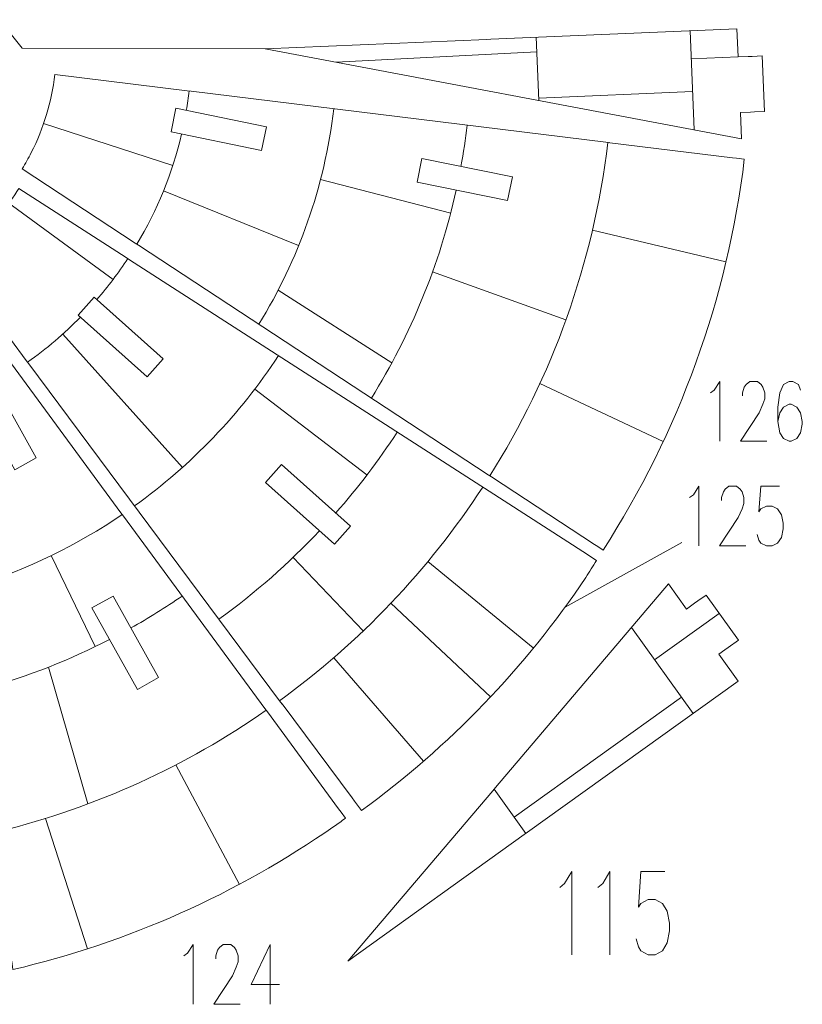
# Model space of a CAD drawing. Header units: inches. Extents: x -7.2 to 7.2, y -5.5 to 5.4.
# Tile 7 of 9: x 3 to 7.2, y -5.5 to -0.2. Entities that reach past the tile are written whole.
import ezdxf

# ---------------------------------------------------------------- set-up
doc = ezdxf.new("R2010")
doc.units = ezdxf.units.IN
doc.header["$MEASUREMENT"] = 0
doc.layers.add('Layer 1', color=7, linetype='Continuous')

msp = doc.modelspace()

# ---------------------------------------------------------------- linework, layer by layer
at = {"layer": 'Layer 1', "color": 1, "lineweight": 9}
for points, knots in [([(2.6504, 0.1526), (2.6504, 0.1526), (3.017, -0.3057), (3.017, -0.3057), (3.017, -0.3057), (3.017, -0.3057), (4.3305, -0.3082), (4.3305, -0.3082)], [0, 0, 0, 0, 0.333333, 0.333333, 0.333333, 0.333333, 1, 1, 1, 1]), ([(6.7383, -2.1683), (6.7383, -2.1683), (6.7584, -2.1531), (6.7584, -2.1531), (6.7584, -2.1531), (6.7584, -2.1531), (6.7888, -2.107), (6.7888, -2.107), (6.7888, -2.107), (6.7888, -2.107), (6.7888, -2.4295), (6.7888, -2.4295)], [0, 0, 0, 0, 0.25, 0.25, 0.25, 0.25, 0.5, 0.5, 0.5, 0.5, 1, 1, 1, 1]), ([(6.9102, -2.1835), (6.9102, -2.1835), (6.9102, -2.1683), (6.9102, -2.1683), (6.9102, -2.1683), (6.9102, -2.1683), (6.9206, -2.1374), (6.9206, -2.1374), (6.9206, -2.1374), (6.9206, -2.1374), (6.9306, -2.1222), (6.9306, -2.1222), (6.9306, -2.1222), (6.9306, -2.1222), (6.9509, -2.107), (6.9509, -2.107), (6.9509, -2.107), (6.9509, -2.107), (6.9913, -2.107), (6.9913, -2.107), (6.9913, -2.107), (6.9913, -2.107), (7.0117, -2.1222), (7.0117, -2.1222), (7.0117, -2.1222), (7.0117, -2.1222), (7.0217, -2.1374), (7.0217, -2.1374), (7.0217, -2.1374), (7.0217, -2.1374), (7.0317, -2.1683), (7.0317, -2.1683), (7.0317, -2.1683), (7.0317, -2.1683), (7.0317, -2.1991), (7.0317, -2.1991), (7.0317, -2.1991), (7.0317, -2.1991), (7.0217, -2.2296), (7.0217, -2.2296), (7.0217, -2.2296), (7.0217, -2.2296), (7.0014, -2.2756), (7.0014, -2.2756), (7.0014, -2.2756), (7.0014, -2.2756), (6.9002, -2.4295), (6.9002, -2.4295), (6.9002, -2.4295), (6.9002, -2.4295), (7.0421, -2.4295), (7.0421, -2.4295)], [0, 0, 0, 0, 0.071429, 0.071429, 0.071429, 0.071429, 0.142857, 0.142857, 0.142857, 0.142857, 0.214286, 0.214286, 0.214286, 0.214286, 0.285714, 0.285714, 0.285714, 0.285714, 0.357143, 0.357143, 0.357143, 0.357143, 0.428571, 0.428571, 0.428571, 0.428571, 0.5, 0.5, 0.5, 0.5, 0.571429, 0.571429, 0.571429, 0.571429, 0.642857, 0.642857, 0.642857, 0.642857, 0.714286, 0.714286, 0.714286, 0.714286, 0.785714, 0.785714, 0.785714, 0.785714, 0.857143, 0.857143, 0.857143, 0.857143, 1, 1, 1, 1]), ([(7.2243, -2.1531), (7.2243, -2.1531), (7.214, -2.1222), (7.214, -2.1222), (7.214, -2.1222), (7.214, -2.1222), (7.1836, -2.107), (7.1836, -2.107), (7.1836, -2.107), (7.1836, -2.107), (7.1636, -2.107), (7.1636, -2.107), (7.1636, -2.107), (7.1636, -2.107), (7.1332, -2.1222), (7.1332, -2.1222), (7.1332, -2.1222), (7.1332, -2.1222), (7.1128, -2.1683), (7.1128, -2.1683), (7.1128, -2.1683), (7.1128, -2.1683), (7.1028, -2.2452), (7.1028, -2.2452), (7.1028, -2.2452), (7.1028, -2.2452), (7.1028, -2.3217), (7.1028, -2.3217), (7.1028, -2.3217), (7.1028, -2.3217), (7.1128, -2.3834), (7.1128, -2.3834), (7.1128, -2.3834), (7.1128, -2.3834), (7.1332, -2.4139), (7.1332, -2.4139), (7.1332, -2.4139), (7.1332, -2.4139), (7.1636, -2.4295), (7.1636, -2.4295), (7.1636, -2.4295), (7.1636, -2.4295), (7.1736, -2.4295), (7.1736, -2.4295), (7.1736, -2.4295), (7.1736, -2.4295), (7.204, -2.4139), (7.204, -2.4139), (7.204, -2.4139), (7.204, -2.4139), (7.2243, -2.3834), (7.2243, -2.3834), (7.2243, -2.3834), (7.2243, -2.3834), (7.2343, -2.3374), (7.2343, -2.3374), (7.2343, -2.3374), (7.2343, -2.3374), (7.2343, -2.3217), (7.2343, -2.3217), (7.2343, -2.3217), (7.2343, -2.3217), (7.2243, -2.2756), (7.2243, -2.2756), (7.2243, -2.2756), (7.2243, -2.2756), (7.204, -2.2452), (7.204, -2.2452), (7.204, -2.2452), (7.204, -2.2452), (7.1736, -2.2296), (7.1736, -2.2296), (7.1736, -2.2296), (7.1736, -2.2296), (7.1636, -2.2296), (7.1636, -2.2296), (7.1636, -2.2296), (7.1636, -2.2296), (7.1332, -2.2452), (7.1332, -2.2452), (7.1332, -2.2452), (7.1332, -2.2452), (7.1128, -2.2756), (7.1128, -2.2756), (7.1128, -2.2756), (7.1128, -2.2756), (7.1028, -2.3217), (7.1028, -2.3217)], [0, 0, 0, 0, 0.043478, 0.043478, 0.043478, 0.043478, 0.086957, 0.086957, 0.086957, 0.086957, 0.130435, 0.130435, 0.130435, 0.130435, 0.173913, 0.173913, 0.173913, 0.173913, 0.217391, 0.217391, 0.217391, 0.217391, 0.26087, 0.26087, 0.26087, 0.26087, 0.304348, 0.304348, 0.304348, 0.304348, 0.347826, 0.347826, 0.347826, 0.347826, 0.391304, 0.391304, 0.391304, 0.391304, 0.434783, 0.434783, 0.434783, 0.434783, 0.478261, 0.478261, 0.478261, 0.478261, 0.521739, 0.521739, 0.521739, 0.521739, 0.565217, 0.565217, 0.565217, 0.565217, 0.608696, 0.608696, 0.608696, 0.608696, 0.652174, 0.652174, 0.652174, 0.652174, 0.695652, 0.695652, 0.695652, 0.695652, 0.73913, 0.73913, 0.73913, 0.73913, 0.782609, 0.782609, 0.782609, 0.782609, 0.826087, 0.826087, 0.826087, 0.826087, 0.869565, 0.869565, 0.869565, 0.869565, 0.913043, 0.913043, 0.913043, 0.913043, 1, 1, 1, 1]), ([(6.6254, -2.734), (6.6254, -2.734), (6.6454, -2.7187), (6.6454, -2.7187), (6.6454, -2.7187), (6.6454, -2.7187), (6.6758, -2.6727), (6.6758, -2.6727), (6.6758, -2.6727), (6.6758, -2.6727), (6.6758, -2.9952), (6.6758, -2.9952)], [0, 0, 0, 0, 0.25, 0.25, 0.25, 0.25, 0.5, 0.5, 0.5, 0.5, 1, 1, 1, 1]), ([(6.7973, -2.7492), (6.7973, -2.7492), (6.7973, -2.734), (6.7973, -2.734), (6.7973, -2.734), (6.7973, -2.734), (6.8076, -2.7031), (6.8076, -2.7031), (6.8076, -2.7031), (6.8076, -2.7031), (6.8176, -2.6879), (6.8176, -2.6879), (6.8176, -2.6879), (6.8176, -2.6879), (6.838, -2.6727), (6.838, -2.6727), (6.838, -2.6727), (6.838, -2.6727), (6.8784, -2.6727), (6.8784, -2.6727), (6.8784, -2.6727), (6.8784, -2.6727), (6.8987, -2.6879), (6.8987, -2.6879), (6.8987, -2.6879), (6.8987, -2.6879), (6.9087, -2.7031), (6.9087, -2.7031), (6.9087, -2.7031), (6.9087, -2.7031), (6.9188, -2.734), (6.9188, -2.734), (6.9188, -2.734), (6.9188, -2.734), (6.9188, -2.7648), (6.9188, -2.7648), (6.9188, -2.7648), (6.9188, -2.7648), (6.9087, -2.7952), (6.9087, -2.7952), (6.9087, -2.7952), (6.9087, -2.7952), (6.8884, -2.8413), (6.8884, -2.8413), (6.8884, -2.8413), (6.8884, -2.8413), (6.7872, -2.9952), (6.7872, -2.9952), (6.7872, -2.9952), (6.7872, -2.9952), (6.9291, -2.9952), (6.9291, -2.9952)], [0, 0, 0, 0, 0.071429, 0.071429, 0.071429, 0.071429, 0.142857, 0.142857, 0.142857, 0.142857, 0.214286, 0.214286, 0.214286, 0.214286, 0.285714, 0.285714, 0.285714, 0.285714, 0.357143, 0.357143, 0.357143, 0.357143, 0.428571, 0.428571, 0.428571, 0.428571, 0.5, 0.5, 0.5, 0.5, 0.571429, 0.571429, 0.571429, 0.571429, 0.642857, 0.642857, 0.642857, 0.642857, 0.714286, 0.714286, 0.714286, 0.714286, 0.785714, 0.785714, 0.785714, 0.785714, 0.857143, 0.857143, 0.857143, 0.857143, 1, 1, 1, 1]), ([(7.1113, -2.6727), (7.1113, -2.6727), (7.0099, -2.6727), (7.0099, -2.6727), (7.0099, -2.6727), (7.0099, -2.6727), (6.9999, -2.8109), (6.9999, -2.8109), (6.9999, -2.8109), (6.9999, -2.8109), (7.0099, -2.7952), (7.0099, -2.7952), (7.0099, -2.7952), (7.0099, -2.7952), (7.0402, -2.78), (7.0402, -2.78), (7.0402, -2.78), (7.0402, -2.78), (7.0706, -2.78), (7.0706, -2.78), (7.0706, -2.78), (7.0706, -2.78), (7.101, -2.7952), (7.101, -2.7952), (7.101, -2.7952), (7.101, -2.7952), (7.1213, -2.8261), (7.1213, -2.8261), (7.1213, -2.8261), (7.1213, -2.8261), (7.1314, -2.8722), (7.1314, -2.8722), (7.1314, -2.8722), (7.1314, -2.8722), (7.1314, -2.9031), (7.1314, -2.9031), (7.1314, -2.9031), (7.1314, -2.9031), (7.1213, -2.9491), (7.1213, -2.9491), (7.1213, -2.9491), (7.1213, -2.9491), (7.101, -2.9795), (7.101, -2.9795), (7.101, -2.9795), (7.101, -2.9795), (7.0706, -2.9952), (7.0706, -2.9952), (7.0706, -2.9952), (7.0706, -2.9952), (7.0402, -2.9952), (7.0402, -2.9952), (7.0402, -2.9952), (7.0402, -2.9952), (7.0099, -2.9795), (7.0099, -2.9795), (7.0099, -2.9795), (7.0099, -2.9795), (6.9999, -2.9643), (6.9999, -2.9643), (6.9999, -2.9643), (6.9999, -2.9643), (6.9898, -2.9335), (6.9898, -2.9335)], [0, 0, 0, 0, 0.058824, 0.058824, 0.058824, 0.058824, 0.117647, 0.117647, 0.117647, 0.117647, 0.176471, 0.176471, 0.176471, 0.176471, 0.235294, 0.235294, 0.235294, 0.235294, 0.294118, 0.294118, 0.294118, 0.294118, 0.352941, 0.352941, 0.352941, 0.352941, 0.411765, 0.411765, 0.411765, 0.411765, 0.470588, 0.470588, 0.470588, 0.470588, 0.529412, 0.529412, 0.529412, 0.529412, 0.588235, 0.588235, 0.588235, 0.588235, 0.647059, 0.647059, 0.647059, 0.647059, 0.705882, 0.705882, 0.705882, 0.705882, 0.764706, 0.764706, 0.764706, 0.764706, 0.823529, 0.823529, 0.823529, 0.823529, 0.882353, 0.882353, 0.882353, 0.882353, 1, 1, 1, 1]), ([(5.9238, -4.8412), (5.9238, -4.8412), (5.9497, -4.8194), (5.9497, -4.8194), (5.9497, -4.8194), (5.9497, -4.8194), (5.9883, -4.7553), (5.9883, -4.7553), (5.9883, -4.7553), (5.9883, -4.7553), (5.9883, -5.2041), (5.9883, -5.2041)], [0, 0, 0, 0, 0.25, 0.25, 0.25, 0.25, 0.5, 0.5, 0.5, 0.5, 1, 1, 1, 1]), ([(6.1298, -4.8412), (6.1298, -4.8412), (6.1557, -4.8194), (6.1557, -4.8194), (6.1557, -4.8194), (6.1557, -4.8194), (6.1944, -4.7553), (6.1944, -4.7553), (6.1944, -4.7553), (6.1944, -4.7553), (6.1944, -5.2041), (6.1944, -5.2041)], [0, 0, 0, 0, 0.25, 0.25, 0.25, 0.25, 0.5, 0.5, 0.5, 0.5, 1, 1, 1, 1]), ([(6.4909, -4.7553), (6.4909, -4.7553), (6.3618, -4.7553), (6.3618, -4.7553), (6.3618, -4.7553), (6.3618, -4.7553), (6.349, -4.9476), (6.349, -4.9476), (6.349, -4.9476), (6.349, -4.9476), (6.3618, -4.9265), (6.3618, -4.9265), (6.3618, -4.9265), (6.3618, -4.9265), (6.4004, -4.9053), (6.4004, -4.9053), (6.4004, -4.9053), (6.4004, -4.9053), (6.4391, -4.9053), (6.4391, -4.9053), (6.4391, -4.9053), (6.4391, -4.9053), (6.4778, -4.9265), (6.4778, -4.9265), (6.4778, -4.9265), (6.4778, -4.9265), (6.5037, -4.9694), (6.5037, -4.9694), (6.5037, -4.9694), (6.5037, -4.9694), (6.5164, -5.0335), (6.5164, -5.0335), (6.5164, -5.0335), (6.5164, -5.0335), (6.5164, -5.0759), (6.5164, -5.0759), (6.5164, -5.0759), (6.5164, -5.0759), (6.5037, -5.14), (6.5037, -5.14), (6.5037, -5.14), (6.5037, -5.14), (6.4778, -5.1829), (6.4778, -5.1829), (6.4778, -5.1829), (6.4778, -5.1829), (6.4391, -5.2041), (6.4391, -5.2041), (6.4391, -5.2041), (6.4391, -5.2041), (6.4004, -5.2041), (6.4004, -5.2041), (6.4004, -5.2041), (6.4004, -5.2041), (6.3618, -5.1829), (6.3618, -5.1829), (6.3618, -5.1829), (6.3618, -5.1829), (6.349, -5.1618), (6.349, -5.1618), (6.349, -5.1618), (6.349, -5.1618), (6.3363, -5.1188), (6.3363, -5.1188)], [0, 0, 0, 0, 0.058824, 0.058824, 0.058824, 0.058824, 0.117647, 0.117647, 0.117647, 0.117647, 0.176471, 0.176471, 0.176471, 0.176471, 0.235294, 0.235294, 0.235294, 0.235294, 0.294118, 0.294118, 0.294118, 0.294118, 0.352941, 0.352941, 0.352941, 0.352941, 0.411765, 0.411765, 0.411765, 0.411765, 0.470588, 0.470588, 0.470588, 0.470588, 0.529412, 0.529412, 0.529412, 0.529412, 0.588235, 0.588235, 0.588235, 0.588235, 0.647059, 0.647059, 0.647059, 0.647059, 0.705882, 0.705882, 0.705882, 0.705882, 0.764706, 0.764706, 0.764706, 0.764706, 0.823529, 0.823529, 0.823529, 0.823529, 0.882353, 0.882353, 0.882353, 0.882353, 1, 1, 1, 1]), ([(3.8915, -5.2109), (3.8915, -5.2109), (3.9115, -5.1957), (3.9115, -5.1957), (3.9115, -5.1957), (3.9115, -5.1957), (3.9419, -5.1496), (3.9419, -5.1496), (3.9419, -5.1496), (3.9419, -5.1496), (3.9419, -5.4721), (3.9419, -5.4721)], [0, 0, 0, 0, 0.25, 0.25, 0.25, 0.25, 0.5, 0.5, 0.5, 0.5, 1, 1, 1, 1]), ([(4.0634, -5.2261), (4.0634, -5.2261), (4.0634, -5.2109), (4.0634, -5.2109), (4.0634, -5.2109), (4.0634, -5.2109), (4.0737, -5.18), (4.0737, -5.18), (4.0737, -5.18), (4.0737, -5.18), (4.0837, -5.1648), (4.0837, -5.1648), (4.0837, -5.1648), (4.0837, -5.1648), (4.1041, -5.1496), (4.1041, -5.1496), (4.1041, -5.1496), (4.1041, -5.1496), (4.1445, -5.1496), (4.1445, -5.1496), (4.1445, -5.1496), (4.1445, -5.1496), (4.1648, -5.1648), (4.1648, -5.1648), (4.1648, -5.1648), (4.1648, -5.1648), (4.1748, -5.18), (4.1748, -5.18), (4.1748, -5.18), (4.1748, -5.18), (4.1849, -5.2109), (4.1849, -5.2109), (4.1849, -5.2109), (4.1849, -5.2109), (4.1849, -5.2418), (4.1849, -5.2418), (4.1849, -5.2418), (4.1849, -5.2418), (4.1748, -5.2722), (4.1748, -5.2722), (4.1748, -5.2722), (4.1748, -5.2722), (4.1545, -5.3183), (4.1545, -5.3183), (4.1545, -5.3183), (4.1545, -5.3183), (4.0533, -5.4721), (4.0533, -5.4721), (4.0533, -5.4721), (4.0533, -5.4721), (4.1952, -5.4721), (4.1952, -5.4721)], [0, 0, 0, 0, 0.071429, 0.071429, 0.071429, 0.071429, 0.142857, 0.142857, 0.142857, 0.142857, 0.214286, 0.214286, 0.214286, 0.214286, 0.285714, 0.285714, 0.285714, 0.285714, 0.357143, 0.357143, 0.357143, 0.357143, 0.428571, 0.428571, 0.428571, 0.428571, 0.5, 0.5, 0.5, 0.5, 0.571429, 0.571429, 0.571429, 0.571429, 0.642857, 0.642857, 0.642857, 0.642857, 0.714286, 0.714286, 0.714286, 0.714286, 0.785714, 0.785714, 0.785714, 0.785714, 0.857143, 0.857143, 0.857143, 0.857143, 1, 1, 1, 1]), ([(4.3571, -5.1496), (4.3571, -5.1496), (4.2559, -5.3643), (4.2559, -5.3643), (4.2559, -5.3643), (4.2559, -5.3643), (4.4078, -5.3643), (4.4078, -5.3643)], [0, 0, 0, 0, 0.333333, 0.333333, 0.333333, 0.333333, 1, 1, 1, 1])]:
    msp.add_open_spline(points, degree=3, knots=knots, dxfattribs=at)
at = {"layer": 'Layer 1', "lineweight": 9}
for points, knots in [([(6.9411, -0.3501), (6.9411, -0.3501), (6.8872, -0.3524), (6.8872, -0.3524), (6.8872, -0.3524), (6.8872, -0.3524), (6.8807, -0.1999), (6.8807, -0.1999), (6.8807, -0.1999), (6.8807, -0.1999), (5.5509, -0.2564), (5.5509, -0.2564)], [0, 0, 0, 0, 0.25, 0.25, 0.25, 0.25, 0.5, 0.5, 0.5, 0.5, 1, 1, 1, 1]), ([(5.5288, -0.2573), (5.5288, -0.2573), (4.3305, -0.3082), (4.3305, -0.3082), (4.3305, -0.3082), (4.3305, -0.3082), (6.906, -0.7951), (6.906, -0.7951), (6.906, -0.7951), (6.906, -0.7951), (6.9, -0.6521), (6.9, -0.6521), (6.9, -0.6521), (6.9, -0.6521), (6.9538, -0.6499), (6.9538, -0.6499)], [0, 0, 0, 0, 0.2, 0.2, 0.2, 0.2, 0.4, 0.4, 0.4, 0.4, 0.6, 0.6, 0.6, 0.6, 1, 1, 1, 1]), ([(6.9759, -0.6489), (6.9759, -0.6489), (7.0298, -0.6466), (7.0298, -0.6466), (7.0298, -0.6466), (7.0298, -0.6466), (7.0171, -0.3469), (7.0171, -0.3469), (7.0171, -0.3469), (7.0171, -0.3469), (6.9632, -0.3492), (6.9632, -0.3492)], [0, 0, 0, 0, 0.25, 0.25, 0.25, 0.25, 0.5, 0.5, 0.5, 0.5, 1, 1, 1, 1]), ([(3.9083, -0.535), (3.9083, -0.535), (3.1933, -0.4472), (3.1933, -0.4472), (3.1933, -0.4472), (3.1763, -0.5945), (3.1331, -0.7375), (3.0662, -0.8693), (3.0662, -0.8693), (3.0504, -0.8996), (3.0353, -0.928), (3.0171, -0.957), (3.0171, -0.957), (3.0171, -0.957), (3.6283, -1.3581), (3.6283, -1.3581)], [0, 0, 0, 0, 0.2, 0.2, 0.2, 0.2, 0.4, 0.4, 0.4, 0.4, 0.6, 0.6, 0.6, 0.6, 1, 1, 1, 1]), ([(4.3379, -0.7296), (4.3379, -0.7296), (4.3118, -0.8576), (4.3118, -0.8576), (4.3118, -0.8576), (4.3118, -0.8576), (3.822, -0.7578), (3.822, -0.7578), (3.822, -0.7578), (3.822, -0.7578), (3.8481, -0.6298), (3.8481, -0.6298), (3.8481, -0.6298), (3.8481, -0.6298), (4.3379, -0.7296), (4.3379, -0.7296)], [0, 0, 0, 0, 0.2, 0.2, 0.2, 0.2, 0.4, 0.4, 0.4, 0.4, 0.6, 0.6, 0.6, 0.6, 1, 1, 1, 1]), ([(5.6671, -1.0006), (5.6671, -1.0006), (5.641, -1.1286), (5.641, -1.1286), (5.641, -1.1286), (5.641, -1.1286), (5.1523, -1.029), (5.1523, -1.029), (5.1523, -1.029), (5.1523, -1.029), (5.1784, -0.901), (5.1784, -0.901), (5.1784, -0.901), (5.1784, -0.901), (5.6671, -1.0006), (5.6671, -1.0006)], [0, 0, 0, 0, 0.2, 0.2, 0.2, 0.2, 0.4, 0.4, 0.4, 0.4, 0.6, 0.6, 0.6, 0.6, 1, 1, 1, 1]), ([(6.1287, -2.9989), (6.1287, -2.9989), (6.1572, -3.0176), (6.1572, -3.0176), (6.1572, -3.0176), (6.5665, -2.3836), (6.8317, -1.6545), (6.9208, -0.9049), (6.9208, -0.9049), (6.9208, -0.9049), (6.8781, -0.8996), (6.8781, -0.8996)], [0, 0, 0, 0, 0.25, 0.25, 0.25, 0.25, 0.5, 0.5, 0.5, 0.5, 1, 1, 1, 1]), ([(3.0396, -1.993), (3.0396, -1.993), (2.8673, -1.7617), (2.8673, -1.7617), (2.8673, -1.7617), (2.8673, -1.7617), (2.8427, -1.5486), (2.8427, -1.5486), (2.8427, -1.5486), (2.8427, -1.5486), (2.705, -1.3922), (2.705, -1.3922), (2.705, -1.3922), (2.7257, -1.3758), (2.7451, -1.3592), (2.7648, -1.3416), (2.7648, -1.3416), (2.7724, -1.3347), (2.78, -1.3278), (2.7874, -1.3207), (2.7874, -1.3207), (2.8686, -1.2441), (2.94, -1.1574), (2.9996, -1.0626), (2.9996, -1.0626), (2.9996, -1.0626), (3.5794, -1.436), (3.5794, -1.436)], [0, 0, 0, 0, 0.125, 0.125, 0.125, 0.125, 0.25, 0.25, 0.25, 0.25, 0.375, 0.375, 0.375, 0.375, 0.5, 0.5, 0.5, 0.5, 0.625, 0.625, 0.625, 0.625, 0.75, 0.75, 0.75, 0.75, 1, 1, 1, 1]), ([(3.3195, -1.747), (3.3195, -1.747), (3.4064, -1.6497), (3.4064, -1.6497), (3.4064, -1.6497), (3.4064, -1.6497), (3.7795, -1.9832), (3.7795, -1.9832), (3.7795, -1.9832), (3.7795, -1.9832), (3.6926, -2.0804), (3.6926, -2.0804), (3.6926, -2.0804), (3.6926, -2.0804), (3.3195, -1.747), (3.3195, -1.747)], [0, 0, 0, 0, 0.2, 0.2, 0.2, 0.2, 0.4, 0.4, 0.4, 0.4, 0.6, 0.6, 0.6, 0.6, 1, 1, 1, 1]), ([(3.5511, -2.8166), (3.5511, -2.8166), (2.7936, -1.7871), (2.7936, -1.7871), (2.7936, -1.7871), (2.7936, -1.7871), (2.6255, -1.8303), (2.6255, -1.8303), (2.6255, -1.8303), (2.6255, -1.8303), (2.6711, -2.2931), (2.6711, -2.2931)], [0, 0, 0, 0, 0.25, 0.25, 0.25, 0.25, 0.5, 0.5, 0.5, 0.5, 1, 1, 1, 1]), ([(2.7337, -2.1456), (2.7337, -2.1456), (2.8485, -2.0816), (2.8485, -2.0816), (2.8485, -2.0816), (2.8485, -2.0816), (3.0927, -2.5195), (3.0927, -2.5195), (3.0927, -2.5195), (3.0927, -2.5195), (2.9779, -2.5835), (2.9779, -2.5835), (2.9779, -2.5835), (2.9779, -2.5835), (2.7337, -2.1456), (2.7337, -2.1456)], [0, 0, 0, 0, 0.2, 0.2, 0.2, 0.2, 0.4, 0.4, 0.4, 0.4, 0.6, 0.6, 0.6, 0.6, 1, 1, 1, 1]), ([(4.3318, -2.6517), (4.3318, -2.6517), (4.4187, -2.5544), (4.4187, -2.5544), (4.4187, -2.5544), (4.4187, -2.5544), (4.7918, -2.8878), (4.7918, -2.8878), (4.7918, -2.8878), (4.7918, -2.8878), (4.7049, -2.9851), (4.7049, -2.9851), (4.7049, -2.9851), (4.7049, -2.9851), (4.3318, -2.6517), (4.3318, -2.6517)], [0, 0, 0, 0, 0.2, 0.2, 0.2, 0.2, 0.4, 0.4, 0.4, 0.4, 0.6, 0.6, 0.6, 0.6, 1, 1, 1, 1]), ([(4.8139, -4.375), (4.8139, -4.375), (4.8513, -4.4252), (4.8513, -4.4252), (4.8513, -4.4252), (5.3261, -4.0791), (5.7378, -3.6525), (6.0644, -3.1648), (6.0644, -3.1648), (6.0843, -3.1343), (6.1033, -3.1045), (6.1224, -3.0736), (6.1224, -3.0736), (6.1224, -3.0736), (6.0913, -3.0536), (6.0913, -3.0536)], [0, 0, 0, 0, 0.2, 0.2, 0.2, 0.2, 0.4, 0.4, 0.4, 0.4, 0.6, 0.6, 0.6, 0.6, 1, 1, 1, 1]), ([(6.6522, -3.3047), (6.6522, -3.3047), (6.6084, -3.3361), (6.6084, -3.3361), (6.6084, -3.3361), (6.6084, -3.3361), (6.5112, -3.2006), (6.5112, -3.2006), (6.5112, -3.2006), (6.5112, -3.2006), (5.5752, -4.3008), (5.5752, -4.3008)], [0, 0, 0, 0, 0.25, 0.25, 0.25, 0.25, 0.5, 0.5, 0.5, 0.5, 1, 1, 1, 1]), ([(3.3943, -3.33), (3.3943, -3.33), (3.5091, -3.266), (3.5091, -3.266), (3.5091, -3.266), (3.5091, -3.266), (3.7546, -3.7061), (3.7546, -3.7061), (3.7546, -3.7061), (3.7546, -3.7061), (3.6398, -3.7701), (3.6398, -3.7701), (3.6398, -3.7701), (3.6398, -3.7701), (3.3943, -3.33), (3.3943, -3.33)], [0, 0, 0, 0, 0.2, 0.2, 0.2, 0.2, 0.4, 0.4, 0.4, 0.4, 0.6, 0.6, 0.6, 0.6, 1, 1, 1, 1]), ([(6.8335, -3.5439), (6.8335, -3.5439), (6.8889, -3.5042), (6.8889, -3.5042), (6.8889, -3.5042), (6.8889, -3.5042), (6.7141, -3.2604), (6.7141, -3.2604), (6.7141, -3.2604), (6.7141, -3.2604), (6.6702, -3.2918), (6.6702, -3.2918)], [0, 0, 0, 0, 0.25, 0.25, 0.25, 0.25, 0.5, 0.5, 0.5, 0.5, 1, 1, 1, 1]), ([(5.7487, -4.5423), (5.7487, -4.5423), (6.8877, -3.7257), (6.8877, -3.7257), (6.8877, -3.7257), (6.8877, -3.7257), (6.7832, -3.5799), (6.7832, -3.5799), (6.7832, -3.5799), (6.7832, -3.5799), (6.8155, -3.5568), (6.8155, -3.5568)], [0, 0, 0, 0, 0.25, 0.25, 0.25, 0.25, 0.5, 0.5, 0.5, 0.5, 1, 1, 1, 1]), ([(5.5608, -4.3176), (5.5608, -4.3176), (4.777, -5.2389), (4.777, -5.2389), (4.777, -5.2389), (4.777, -5.2389), (5.7307, -4.5552), (5.7307, -4.5552)], [0, 0, 0, 0, 0.333333, 0.333333, 0.333333, 0.333333, 1, 1, 1, 1]), ([(2.9614, -5.2382), (2.9614, -5.2382), (2.966, -5.2848), (2.966, -5.2848), (2.966, -5.2848), (3.5888, -5.1389), (4.1779, -4.8763), (4.7025, -4.511), (4.7025, -4.511), (4.7235, -4.4964), (4.7444, -4.4815), (4.7652, -4.4666), (4.7652, -4.4666), (4.7652, -4.4666), (4.7407, -4.4333), (4.7407, -4.4333)], [0, 0, 0, 0, 0.2, 0.2, 0.2, 0.2, 0.4, 0.4, 0.4, 0.4, 0.6, 0.6, 0.6, 0.6, 1, 1, 1, 1])]:
    msp.add_open_spline(points, degree=3, knots=knots, dxfattribs=at)
at = {"layer": 'Layer 1', "color": 5, "lineweight": 9}
for points in [[(6.6282, -0.2106), (6.6282, -0.2106), (6.6495, -0.7466), (6.6495, -0.7466)], [(5.8102, -0.588), (5.8102, -0.588), (5.7957, -0.246), (5.7957, -0.246)], [(5.7991, -0.3246), (5.7991, -0.3246), (4.7147, -0.3808), (4.7147, -0.3808)], [(6.8872, -0.3524), (6.8872, -0.3524), (6.6343, -0.3625), (6.6343, -0.3625)], [(3.9193, -0.5363), (3.9152, -0.5716), (3.9102, -0.6065), (3.9043, -0.6412)], [(6.6413, -0.5391), (6.6413, -0.5391), (5.8097, -0.5744), (5.8097, -0.5744)], [(4.7015, -0.6324), (4.6515, -1.0554), (4.5098, -1.4504), (4.2969, -1.7969)], [(3.133, -0.7117), (3.133, -0.7117), (3.8312, -0.939), (3.8312, -0.939)], [(5.4229, -0.7209), (5.414, -0.796), (5.4027, -0.8704), (5.3893, -0.944)], [(3.8786, -0.7693), (3.8288, -0.9819), (3.7467, -1.182), (3.6376, -1.3642)], [(6.1834, -0.8143), (6.105, -1.4706), (5.8814, -2.0823), (5.5455, -2.6162)], [(4.6298, -1.0146), (4.6298, -1.0146), (5.3336, -1.1966), (5.3336, -1.1966)], [(3.7812, -1.0761), (3.7812, -1.0761), (4.5116, -1.3722), (4.5116, -1.3722)], [(5.3634, -1.072), (5.2742, -1.4762), (5.1171, -1.855), (4.9048, -2.1958)], [(3.5085, -1.5552), (3.5085, -1.5552), (2.9458, -1.1417), (2.9458, -1.1417)], [(6.1001, -1.2881), (6.1001, -1.2881), (6.8218, -1.4594), (6.8218, -1.4594)], [(3.5887, -1.442), (3.5377, -1.5193), (3.4816, -1.5931), (3.4211, -1.6628)], [(5.2359, -1.5129), (5.2359, -1.5129), (5.9569, -1.7725), (5.9569, -1.7725)], [(4.4007, -1.6131), (4.4007, -1.6131), (5.0156, -2.0051), (5.0156, -2.0051)], [(3.3325, -1.7586), (3.2446, -1.848), (3.1488, -1.9294), (3.0462, -2.0019)], [(3.8837, -2.5705), (3.8837, -2.5705), (3.2372, -1.8497), (3.2372, -1.8497)], [(4.4029, -1.9663), (4.1957, -2.2826), (3.9314, -2.5583), (3.6248, -2.7787)], [(5.8155, -2.118), (5.8155, -2.118), (6.4823, -2.4312), (6.4823, -2.4312)], [(4.2745, -2.1477), (4.2745, -2.1477), (4.8811, -2.6113), (4.8811, -2.6113)], [(5.0449, -2.3797), (4.9445, -2.5335), (4.8333, -2.6795), (4.7124, -2.8169)], [(5.5066, -2.677), (5.214, -3.1256), (4.8414, -3.5171), (4.409, -3.8314)], [(3.5577, -2.8256), (3.315, -2.9904), (3.0473, -3.1213), (2.7616, -3.2114)], [(4.6246, -2.9133), (4.459, -3.0891), (4.277, -3.2491), (4.081, -3.3911)], [(3.1737, -3.0475), (3.1737, -3.0475), (3.4122, -3.5393), (3.4122, -3.5393)], [(4.4819, -3.057), (4.4819, -3.057), (4.8612, -3.4539), (4.8612, -3.4539)], [(5.2097, -3.0799), (5.2097, -3.0799), (5.7803, -3.546), (5.7803, -3.546)], [(3.8818, -3.266), (3.7924, -3.3274), (3.7001, -3.385), (3.6052, -3.4383)], [(5.0105, -3.3043), (5.0105, -3.3043), (5.5483, -3.8106), (5.5483, -3.8106)], [(6.4362, -3.6099), (6.4362, -3.6099), (6.7852, -3.3596), (6.7852, -3.3596)], [(6.3113, -3.4356), (6.3113, -3.4356), (6.6443, -3.9002), (6.6443, -3.9002)], [(3.4895, -3.5006), (3.2765, -3.6103), (3.0512, -3.6994), (2.8162, -3.7653)], [(4.7013, -3.5994), (4.7013, -3.5994), (5.1868, -4.158), (5.1868, -4.158)], [(3.1595, -3.65), (3.1595, -3.65), (3.3722, -4.3891), (3.3722, -4.3891)], [(6.5819, -3.8131), (6.5819, -3.8131), (5.6773, -4.4616), (5.6773, -4.4616)], [(4.336, -3.8833), (3.905, -4.1834), (3.4173, -4.4079), (2.8923, -4.5376)], [(3.8472, -4.1783), (3.8472, -4.1783), (4.1912, -4.8238), (4.1912, -4.8238)], [(5.568, -4.3092), (5.568, -4.3092), (5.7397, -4.5487), (5.7397, -4.5487)], [(3.1426, -4.4678), (3.1426, -4.4678), (3.3706, -5.1721), (3.3706, -5.1721)]]:
    msp.add_open_spline(points, degree=3, dxfattribs=at)
at = {"layer": 'Layer 1', "color": 1, "lineweight": 9}
for points in [[(5.5288, -0.2573), (5.5288, -0.2573), (5.5509, -0.2564), (5.5509, -0.2564)], [(6.9411, -0.3501), (6.9411, -0.3501), (6.9632, -0.3492), (6.9632, -0.3492)], [(3.9083, -0.535), (3.9083, -0.535), (3.9303, -0.5377), (3.9303, -0.5377)], [(6.9538, -0.6499), (6.9538, -0.6499), (6.9759, -0.6489), (6.9759, -0.6489)], [(6.1724, -0.813), (6.1724, -0.813), (6.1944, -0.8156), (6.1944, -0.8156)], [(6.8561, -0.8969), (6.8561, -0.8969), (6.8781, -0.8996), (6.8781, -0.8996)], [(3.6283, -1.3581), (3.6283, -1.3581), (3.6469, -1.3703), (3.6469, -1.3703)], [(3.5794, -1.436), (3.5794, -1.436), (3.598, -1.448), (3.598, -1.448)], [(3.0397, -1.993), (3.0397, -1.993), (3.0528, -2.0108), (3.0528, -2.0108)], [(5.5362, -2.6102), (5.5362, -2.6102), (5.5548, -2.6222), (5.5548, -2.6222)], [(5.4973, -2.671), (5.4973, -2.671), (5.5159, -2.683), (5.5159, -2.683)], [(3.5511, -2.8166), (3.5511, -2.8166), (3.5643, -2.8345), (3.5643, -2.8345)], [(6.5837, -2.9766), (6.5837, -2.9766), (5.9519, -3.3258), (5.9519, -3.3258)], [(6.1101, -2.9868), (6.1101, -2.9868), (6.1287, -2.9988), (6.1287, -2.9988)], [(6.0727, -3.0416), (6.0727, -3.0416), (6.0913, -3.0536), (6.0913, -3.0536)], [(6.6702, -3.2918), (6.6702, -3.2918), (6.6522, -3.3047), (6.6522, -3.3047)], [(6.8335, -3.5439), (6.8335, -3.5439), (6.8155, -3.5568), (6.8155, -3.5568)], [(4.3295, -3.8744), (4.3295, -3.8744), (4.3426, -3.8922), (4.3426, -3.8922)], [(4.409, -3.8314), (4.409, -3.8314), (4.4221, -3.8493), (4.4221, -3.8493)], [(5.5752, -4.3008), (5.5752, -4.3008), (5.5608, -4.3176), (5.5608, -4.3176)], [(4.8007, -4.3572), (4.8007, -4.3572), (4.8138, -4.375), (4.8138, -4.375)], [(4.7275, -4.4154), (4.7275, -4.4154), (4.7407, -4.4333), (4.7407, -4.4333)], [(5.7487, -4.5422), (5.7487, -4.5422), (5.7307, -4.5552), (5.7307, -4.5552)], [(4.3571, -5.1496), (4.3571, -5.1496), (4.3571, -5.4721), (4.3571, -5.4721)]]:
    msp.add_open_spline(points, degree=3, dxfattribs=at)
at = {"layer": 'Layer 1', "lineweight": 9}
for points in [[(6.1724, -0.813), (6.1724, -0.813), (3.9303, -0.5377), (3.9303, -0.5377)], [(6.8561, -0.8969), (6.8561, -0.8969), (6.1944, -0.8157), (6.1944, -0.8157)], [(3.6469, -1.3703), (3.6469, -1.3703), (5.5363, -2.6101), (5.5363, -2.6101)], [(5.4973, -2.671), (5.4973, -2.671), (3.598, -1.448), (3.598, -1.448)], [(3.0528, -2.0108), (3.0528, -2.0108), (4.409, -3.8314), (4.409, -3.8314)], [(5.5548, -2.6223), (5.5548, -2.6223), (6.1101, -2.9867), (6.1101, -2.9867)], [(6.0727, -3.0416), (6.0727, -3.0416), (5.5159, -2.683), (5.5159, -2.683)], [(4.3295, -3.8744), (4.3295, -3.8744), (3.5643, -2.8345), (3.5643, -2.8345)], [(4.4222, -3.8492), (4.4222, -3.8492), (4.8006, -4.3572), (4.8006, -4.3572)], [(4.7275, -4.4154), (4.7275, -4.4154), (4.3426, -3.8922), (4.3426, -3.8922)]]:
    msp.add_open_spline(points, degree=3, dxfattribs=at)

doc.saveas('drawing.dxf')
